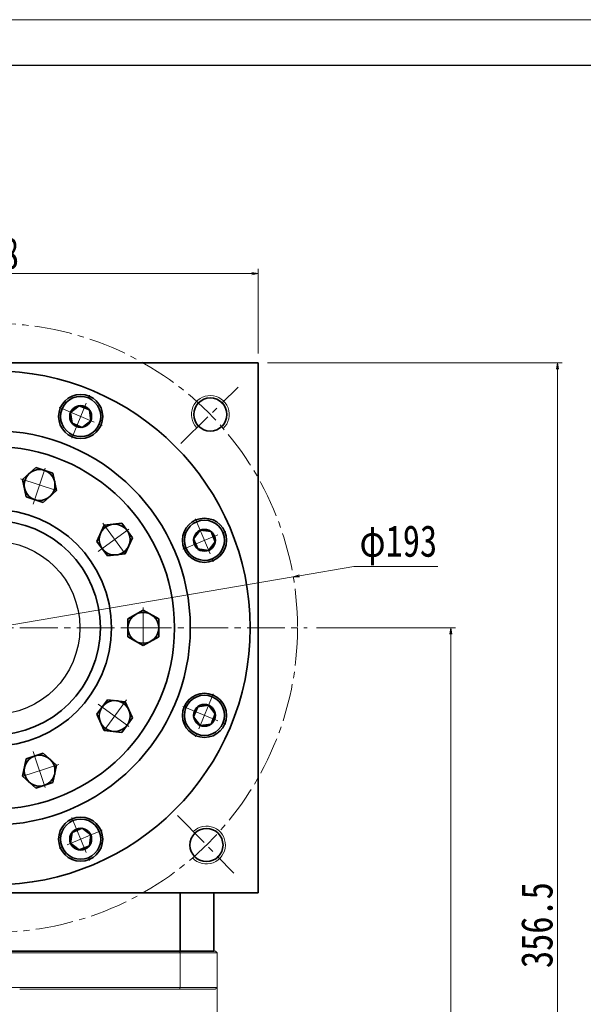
# Model space of a CAD drawing. Header units: millimetres. Extents: x -49 to 1174, y -30 to 830.
# Tile 8 of 8: x 682 to 860, y 518 to 830. Entities that reach past the tile are written whole.
import ezdxf

# ---------------------------------------------------------------- set-up
doc = ezdxf.new("R2010")
doc.units = ezdxf.units.MM
doc.set_wipeout_variables(frame=1)
doc.linetypes.add('点画线', pattern=[18, 12, -2, 2, -2])
for name, color, linetype, lineweight in [('中心线层', 1, '点画线', 18), ('图框_外框线', 7, 'Continuous', 18), ('尺寸线层', 3, 'Continuous', 18), ('粗实线层', 7, 'Continuous', 35)]:
    doc.layers.add(name, color=color, linetype=linetype, lineweight=lineweight)
doc.styles.add('宋体', font='SimSun.ttf', dxfattribs={"width": 0.8})
doc.dimstyles.new('A水平标注$0', dxfattribs={"dimtxt": 3.5, "dimasz": 2, "dimexe": 1.5, "dimexo": 3, "dimgap": 1.1, "dimtad": 1, "dimtoh": 1, "dimdec": 4, "dimdsep": 46, "dimtxsty": '宋体', "dimblk": 'OPEN', "dimcen": 3, "dimclrd": 3, "dimclre": 3, "dimclrt": 6, "dimadec": 0, "dimazin": 0, "dimtm": 1e-09, "dimtfac": 1, "dimtdec": 4, "dimtix": 1, "dimtmove": 0, "dimatfit": 3, "dimldrblk": 'OPEN', "dimfxl": 0, "dimlwd": 13, "dimlwe": 13, "dimarcsym": 0})
doc.dimstyles.new('D直径标注φ25', dxfattribs={"dimtxt": 3.5, "dimasz": 2, "dimexe": 1, "dimexo": 3, "dimtad": 1, "dimtoh": 1, "dimdec": 1, "dimdsep": 46, "dimtxsty": '宋体', "dimblk": 'OPEN', "dimcen": 3, "dimclrd": 3, "dimclre": 3, "dimclrt": 130, "dimadec": 0, "dimazin": 0, "dimtm": 1e-09, "dimtfac": 1, "dimtdec": 1, "dimtmove": 0, "dimatfit": 0, "dimldrblk": 'OPEN', "dimfxl": 0, "dimlwd": 13, "dimlwe": 13, "dimarcsym": 0})

# ---------------------------------------------------------------- blocks, each defined once
blk = doc.blocks.new('*X7')
at = {"layer": '中心线层', "linetype": '点画线', "lineweight": 18}
for p, q in [((0, -7.37), (0, 7.37)), ((-7.37, 0), (7.37, 0))]:
    blk.add_line(p, q, dxfattribs=at)
at = {"layer": '粗实线层'}
for p, q in [((-3.46, 0), (-1.73, 3)), ((-3.46, 0), (-1.73, -3)), ((-1.73, 3), (1.73, 3)), ((3.46, 0), (1.73, 3)), ((3.46, 0), (1.73, 3)), ((3.46, 0), (1.73, -3)), ((-1.73, -3), (1.73, -3))]:
    blk.add_line(p, q, dxfattribs=at)
blk.add_circle((0, 0), 3.46, dxfattribs=at)
for start, end in [(0, 180), (180, 360)]:
    blk.add_arc((0, 0), 6.37, start, end, dxfattribs=at)
blk = doc.blocks.new('_Open')
at = {"color": 0, "linetype": 'ByBlock', "lineweight": -2}
for p, q in [((-1, 0.17), (0, 0)), ((-1, -0.17), (0, 0)), ((0, 0), (-1, 0))]:
    blk.add_line(p, q, dxfattribs=at)
blk = doc.blocks.new('*D28')
at = {"layer": 'Defpoints', "color": 0, "transparency": 16777216}
for p in [(768.46, 653.42), (578.19, 621.07)]:
    blk.add_point(p, dxfattribs=at)
at = {"layer": '尺寸线层', "color": 3, "lineweight": 13, "transparency": 16777216}
for p, q in [((787.72, 656.7), (770.43, 653.76)), ((814.33, 656.7), (787.72, 656.7)), ((578.19, 621.07), (768.46, 653.42)), ((576.22, 620.74), (574.25, 620.4))]:
    blk.add_line(p, q, dxfattribs=at)
at = {"layer": '尺寸线层', "color": 3, "lineweight": 13, "transparency": 16777216, "xscale": 2, "yscale": 2, "zscale": 2}
for p, rotation in [((768.46, 653.42), 189.6497735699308), ((578.19, 621.07), 9.649773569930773)]:
    blk.add_blockref('_Open', p, dxfattribs=dict(at, rotation=rotation))
at = {"layer": '尺寸线层', "color": 130, "transparency": 16777216, "insert": (801.78, 663.42), "char_height": 10, "attachment_point": 5, "style": '宋体', "bg_fill": 3, "box_fill_scale": 1.1, "bg_fill_color": 257, "bg_fill_transparency": 0}
blk.add_mtext('φ193', dxfattribs=at)
blk = doc.blocks.new('*D29')
at = {"layer": 'Defpoints', "color": 0, "transparency": 16777216}
for p in [(757.33, 749.52), (589.33, 721.25), (757.33, 721.25)]:
    blk.add_point(p, dxfattribs=at)
at = {"layer": '尺寸线层', "color": 3, "lineweight": 13, "transparency": 16777216}
for p, q in [((589.33, 724.25), (589.33, 751.02)), ((591.33, 749.52), (755.33, 749.52)), ((757.33, 724.25), (757.33, 751.02))]:
    blk.add_line(p, q, dxfattribs=at)
at = {"layer": '尺寸线层', "color": 3, "lineweight": 13, "transparency": 16777216, "xscale": 2, "yscale": 2, "zscale": 2, "rotation": 180}
blk.add_blockref('_Open', (589.33, 749.52), dxfattribs=at)
at = {"layer": '尺寸线层', "color": 3, "lineweight": 13, "transparency": 16777216, "xscale": 2, "yscale": 2, "zscale": 2}
blk.add_blockref('_Open', (757.33, 749.52), dxfattribs=at)
at = {"layer": '尺寸线层', "color": 6, "transparency": 16777216, "insert": (673.33, 755.91), "char_height": 10, "attachment_point": 5, "style": '宋体', "bg_fill": 3, "box_fill_scale": 1.1, "bg_fill_color": 257, "bg_fill_transparency": 0}
blk.add_mtext('168', dxfattribs=at)
blk = doc.blocks.new('*X9')
at = {"layer": '中心线层', "linetype": '点画线', "lineweight": 18}
for p, q in [((0, -6.4), (0, 6.4)), ((6.4, 0), (-6.4, 0))]:
    blk.add_line(p, q, dxfattribs=at)
at = {"layer": '粗实线层'}
for p, q in [((0, 5.65), (-4.89, 2.82)), ((4.89, 2.82), (0, 5.65)), ((-4.89, 2.82), (-4.89, -2.82)), ((4.89, 2.82), (4.89, -2.82)), ((-4.89, -2.82), (0, -5.65)), ((0, -5.65), (4.89, -2.82))]:
    blk.add_line(p, q, dxfattribs=at)
blk.add_circle((0, 0), 4.89, dxfattribs=at)
blk = doc.blocks.new('3432fhffg')
at = {"layer": '粗实线层'}
for radius in [37.5, 34]:
    blk.add_circle((0, 0), radius, dxfattribs=at)
blk.add_wipeout([(-13.2, 40.62), (-12.34, 40.89), (-12.34, 40.89), (-10.51, 41.49), (-10.51, 41.49), (-9.92, 44.25), (-9.92, 44.25), (-9.34, 47.01), (-9.34, 47.01), (-11.44, 48.9), (-11.44, 48.9), (-13.53, 50.79), (-13.53, 50.79), (-15.36, 50.2), (-15.36, 50.2), (-16.22, 49.92), (-16.22, 49.92), (-18.9, 49.04), (-18.9, 49.04), (-19.49, 46.28), (-19.49, 46.28), (-20.08, 43.52), (-20.08, 43.52), (-17.98, 41.63), (-17.98, 41.63), (-15.88, 39.74), (-15.88, 39.74)]).dxf.layer = '粗实线层'
blk.add_circle((0, 0), 57.5, dxfattribs=at)
at = {"layer": '粗实线层', "rotation": 287.9999999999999}
blk.add_blockref('*X9', (-14.71, 45.27), dxfattribs=at)
for points in [[(13.2, 40.62), (14.06, 40.34), (14.06, 40.34), (15.88, 39.74), (15.88, 39.74), (17.98, 41.63), (17.98, 41.63), (20.08, 43.52), (20.08, 43.52), (19.49, 46.28), (19.49, 46.28), (18.9, 49.04), (18.9, 49.04), (17.08, 49.64), (17.08, 49.64), (16.22, 49.92), (16.22, 49.92), (13.53, 50.79), (13.53, 50.79), (11.44, 48.9), (11.44, 48.9), (9.34, 47.01), (9.34, 47.01), (9.92, 44.25), (9.92, 44.25), (10.51, 41.49), (10.51, 41.49)], [(-34.55, 25.1), (-34.02, 25.83), (-34.02, 25.83), (-32.89, 27.39), (-32.89, 27.39), (-34.04, 29.96), (-34.04, 29.96), (-35.19, 32.54), (-35.19, 32.54), (-37.99, 32.84), (-37.99, 32.84), (-40.8, 33.13), (-40.8, 33.13), (-41.93, 31.58), (-41.93, 31.58), (-42.46, 30.85), (-42.46, 30.85), (-44.12, 28.57), (-44.12, 28.57), (-42.97, 25.99), (-42.97, 25.99), (-41.82, 23.41), (-41.82, 23.41), (-39.02, 23.11), (-39.02, 23.11), (-36.21, 22.82), (-36.21, 22.82)], [(34.55, 25.1), (35.08, 24.37), (35.08, 24.37), (36.21, 22.82), (36.21, 22.82), (39.02, 23.11), (39.02, 23.11), (41.82, 23.41), (41.82, 23.41), (42.97, 25.99), (42.97, 25.99), (44.12, 28.57), (44.12, 28.57), (42.99, 30.12), (42.99, 30.12), (42.46, 30.85), (42.46, 30.85), (40.8, 33.13), (40.8, 33.13), (37.99, 32.84), (37.99, 32.84), (35.19, 32.54), (35.19, 32.54), (34.04, 29.96), (34.04, 29.96), (32.89, 27.39), (32.89, 27.39)], [(-42.71, 0), (-42.71, 0.9), (-42.71, 0.9), (-42.71, 2.82), (-42.71, 2.82), (-45.15, 4.23), (-45.15, 4.23), (-47.6, 5.65), (-47.6, 5.65), (-50.04, 4.23), (-50.04, 4.23), (-52.49, 2.82), (-52.49, 2.82), (-52.49, 0.9), (-52.49, 0.9), (-52.49, 0), (-52.49, 0), (-52.49, -2.82), (-52.49, -2.82), (-50.04, -4.23), (-50.04, -4.23), (-47.6, -5.65), (-47.6, -5.65), (-45.15, -4.23), (-45.15, -4.23), (-42.71, -2.82), (-42.71, -2.82)], [(42.71, 0), (42.71, -0.9), (42.71, -0.9), (42.71, -2.82), (42.71, -2.82), (45.15, -4.23), (45.15, -4.23), (47.6, -5.65), (47.6, -5.65), (50.04, -4.23), (50.04, -4.23), (52.49, -2.82), (52.49, -2.82), (52.49, -0.9), (52.49, -0.9), (52.49, 0), (52.49, 0), (52.49, 2.82), (52.49, 2.82), (50.04, 4.23), (50.04, 4.23), (47.6, 5.65), (47.6, 5.65), (45.15, 4.23), (45.15, 4.23), (42.71, 2.82), (42.71, 2.82)], [(-34.55, -25.1), (-35.08, -24.37), (-35.08, -24.37), (-36.21, -22.82), (-36.21, -22.82), (-39.02, -23.11), (-39.02, -23.11), (-41.82, -23.41), (-41.82, -23.41), (-42.97, -25.99), (-42.97, -25.99), (-44.12, -28.57), (-44.12, -28.57), (-42.99, -30.12), (-42.99, -30.12), (-42.46, -30.85), (-42.46, -30.85), (-40.8, -33.13), (-40.8, -33.13), (-37.99, -32.84), (-37.99, -32.84), (-35.19, -32.54), (-35.19, -32.54), (-34.04, -29.96), (-34.04, -29.96), (-32.89, -27.39), (-32.89, -27.39)], [(34.55, -25.1), (34.02, -25.83), (34.02, -25.83), (32.89, -27.39), (32.89, -27.39), (34.04, -29.96), (34.04, -29.96), (35.19, -32.54), (35.19, -32.54), (37.99, -32.84), (37.99, -32.84), (40.8, -33.13), (40.8, -33.13), (41.93, -31.58), (41.93, -31.58), (42.46, -30.85), (42.46, -30.85), (44.12, -28.57), (44.12, -28.57), (42.97, -25.99), (42.97, -25.99), (41.82, -23.41), (41.82, -23.41), (39.02, -23.11), (39.02, -23.11), (36.21, -22.82), (36.21, -22.82)], [(-13.2, -40.62), (-14.06, -40.34), (-14.06, -40.34), (-15.88, -39.74), (-15.88, -39.74), (-17.98, -41.63), (-17.98, -41.63), (-20.08, -43.52), (-20.08, -43.52), (-19.49, -46.28), (-19.49, -46.28), (-18.9, -49.04), (-18.9, -49.04), (-17.08, -49.64), (-17.08, -49.64), (-16.22, -49.92), (-16.22, -49.92), (-13.53, -50.79), (-13.53, -50.79), (-11.44, -48.9), (-11.44, -48.9), (-9.34, -47.01), (-9.34, -47.01), (-9.92, -44.25), (-9.92, -44.25), (-10.51, -41.49), (-10.51, -41.49)], [(13.2, -40.62), (12.34, -40.89), (12.34, -40.89), (10.51, -41.49), (10.51, -41.49), (9.92, -44.25), (9.92, -44.25), (9.34, -47.01), (9.34, -47.01), (11.44, -48.9), (11.44, -48.9), (13.53, -50.79), (13.53, -50.79), (15.36, -50.2), (15.36, -50.2), (16.22, -49.92), (16.22, -49.92), (18.9, -49.04), (18.9, -49.04), (19.49, -46.28), (19.49, -46.28), (20.08, -43.52), (20.08, -43.52), (17.98, -41.63), (17.98, -41.63), (15.88, -39.74), (15.88, -39.74)]]:
    blk.add_wipeout(points).dxf.layer = '粗实线层'
at = {"layer": '粗实线层'}
for p, rotation in [((14.71, 45.27), 252), ((-38.51, 27.98), 323.9999999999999), ((38.51, 27.98), 216), ((-47.6, 0), 359.9999999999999), ((47.6, 0), 180), ((-38.51, -27.98), 35.99999999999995), ((38.51, -27.98), 144), ((-14.71, -45.27), 71.99999999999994), ((14.71, -45.27), 108)]:
    blk.add_blockref('*X9', p, dxfattribs=dict(at, rotation=rotation))
blk = doc.blocks.new('*D35')
at = {"layer": 'Defpoints', "color": 0, "transparency": 16777216}
for p in [(757.33, 721.25), (852.25, 721.25), (762.83, 364.75)]:
    blk.add_point(p, dxfattribs=at)
at = {"layer": '尺寸线层', "color": 3, "lineweight": 13, "transparency": 16777216}
for p, q in [((760.33, 721.25), (853.75, 721.25)), ((852.25, 366.75), (852.25, 719.25)), ((765.83, 364.75), (853.75, 364.75))]:
    blk.add_line(p, q, dxfattribs=at)
at = {"layer": '尺寸线层', "color": 3, "lineweight": 13, "transparency": 16777216, "xscale": 2, "yscale": 2, "zscale": 2}
for p, rotation in [((852.25, 721.25), 90), ((852.25, 364.75), 270)]:
    blk.add_blockref('_Open', p, dxfattribs=dict(at, rotation=rotation))
at = {"layer": '尺寸线层', "color": 6, "transparency": 16777216, "insert": (845.75, 543), "char_height": 10, "attachment_point": 5, "rotation": 90, "style": '宋体', "bg_fill": 3, "box_fill_scale": 1.1, "bg_fill_color": 256, "bg_fill_true_color": 13158600, "bg_fill_transparency": 0}
blk.add_mtext('356.5', dxfattribs=at)
blk = doc.blocks.new('*D36')
at = {"layer": 'Defpoints', "color": 0, "transparency": 16777216}
for p in [(772.83, 637.25), (762.83, 364.75), (818.43, 364.75)]:
    blk.add_point(p, dxfattribs=at)
at = {"layer": '尺寸线层', "color": 3, "lineweight": 13, "transparency": 16777216}
for p, q in [((775.83, 637.25), (819.93, 637.25)), ((818.43, 635.25), (818.43, 366.75)), ((765.83, 364.75), (819.93, 364.75))]:
    blk.add_line(p, q, dxfattribs=at)
at = {"layer": '尺寸线层', "color": 3, "lineweight": 13, "transparency": 16777216, "xscale": 2, "yscale": 2, "zscale": 2}
for p, rotation in [((818.43, 637.25), 90), ((818.43, 364.75), 270)]:
    blk.add_blockref('_Open', p, dxfattribs=dict(at, rotation=rotation))
at = {"layer": '尺寸线层', "color": 6, "transparency": 16777216, "insert": (811.93, 501), "char_height": 10, "attachment_point": 5, "rotation": 90, "style": '宋体', "bg_fill": 3, "box_fill_scale": 1.1, "bg_fill_color": 256, "bg_fill_true_color": 13158600, "bg_fill_transparency": 0}
blk.add_mtext('272.5', dxfattribs=at)

msp = doc.modelspace()

# ---------------------------------------------------------------- linework, layer by layer
at = {"color": 7, "linetype": 'Continuous', "lineweight": 15}
for p, q in [((732.61551, 534.24728), (614.03642, 534.24728)), ((614.21801, 534.74728), (732.43392, 534.74728)), ((732.43392, 534.74728), (743.82597, 534.74728)), ((744.32597, 534.24728), (732.61551, 534.24728)), ((732.61551, 523.24728), (732.61551, 534.24728)), ((744.32597, 534.24728), (744.32597, 523.24728)), ((673.32596, 523.24728), (732.61551, 523.24728)), ((732.43392, 522.74727), (681.73727, 522.74727)), ((743.82597, 522.74727), (732.43392, 522.74727)), ((732.61551, 523.24728), (744.32597, 523.24728))]:
    msp.add_line(p, q, dxfattribs=at)
for points in [[(732.61551, 534.24728), (732.43392, 534.74728)], [(744.32597, 534.24728), (743.82597, 534.74728)], [(732.61551, 523.24728), (732.43392, 522.74727)], [(744.32597, 523.24728), (743.82597, 522.74727)], [(744.32597, 481.74727), (744.32597, 523.24728)]]:
    msp.add_open_spline(points, degree=1, dxfattribs=at)
at = {"layer": '中心线层'}
for p, q in [((732.83935, 695.69794), (751.0498, 713.5832)), ((573.82596, 637.24728), (772.82596, 637.24728)), ((731.77661, 577.73389), (749.66188, 559.52345))]:
    msp.add_line(p, q, dxfattribs=at)
msp.add_circle((673.32596, 637.24728), 96.5, dxfattribs=at)
at = {"layer": '粗实线层'}
for p, q in [((732.61551, 534.74728), (732.61551, 553.24728)), ((743.32596, 534.74728), (743.32596, 553.24728)), ((603.32596, 534.74728), (743.32596, 534.74728)), ((603.32596, 534.74728), (743.32596, 534.74728))]:
    msp.add_line(p, q, dxfattribs=at)
for centre, radius in [((673.32596, 637.24728), 81.5), ((701.07051, 704.22855), 7), ((742.17371, 704.86561), 5.25), ((673.32596, 637.24728), 62.5), ((740.30723, 664.99183), 7), ((740.30723, 609.50274), 7), ((701.07051, 570.26602), 7), ((740.94429, 568.39954), 5.25)]:
    msp.add_circle(centre, radius, dxfattribs=at)
at = {"layer": '粗实线层', "lineweight": 18}
for centre, start, end in [((742.17371, 704.86561), 312.7023328, 224.4838358), ((740.94429, 568.39954), 222.7023328, 134.4838358)]:
    msp.add_arc(centre, 6, start, end, dxfattribs=at)

# ---------------------------------------------------------------- next in the draw order: wipeouts: each hides what was drawn before it
for points in [[(706.95101, 701.79277), (706.96386, 701.82405), (706.97655, 701.85539), (706.98908, 701.8868), (707.00144, 701.91827), (707.01363, 701.94981), (707.02565, 701.98142), (707.0375, 702.01309), (707.04919, 702.04482), (707.0607, 702.07661), (707.07205, 702.10847), (707.08323, 702.14038), (707.09424, 702.17235), (707.10508, 702.20438), (707.11575, 702.23647), (707.12624, 702.26861), (707.13657, 702.30081), (707.14673, 702.33307), (707.15671, 702.36537), (707.16652, 702.39773), (707.17616, 702.43014), (707.18563, 702.46261), (707.19493, 702.49512), (707.20405, 702.52768), (707.213, 702.56029), (707.22177, 702.59294), (707.23038, 702.62565), (707.23881, 702.65839), (707.24706, 702.69119), (707.25514, 702.72402), (707.26305, 702.7569), (707.26305, 702.7569), (707.32541, 703.04976), (707.37392, 703.34523), (707.40849, 703.64266), (707.42903, 703.94138), (707.4355, 704.24074), (707.42788, 704.54007), (707.4062, 704.83871), (707.37049, 705.13601), (707.32084, 705.43129), (707.25736, 705.72391), (707.18019, 706.01322), (707.0895, 706.29859), (706.98548, 706.57937), (706.86838, 706.85495), (706.73845, 707.12471), (706.59597, 707.38807), (706.44126, 707.64444), (706.27467, 707.89324), (706.09656, 708.13394), (705.90733, 708.36599), (705.70739, 708.58889), (705.4972, 708.80214), (705.2772, 709.00526), (705.0479, 709.19782), (704.80979, 709.37938), (704.56341, 709.54953), (704.3093, 709.70792), (704.04802, 709.85417), (703.78016, 709.98798), (703.50629, 710.10904), (703.50629, 710.10904), (703.22704, 710.21709), (702.94301, 710.31189), (702.65484, 710.39322), (702.36316, 710.46091), (702.06863, 710.5148), (701.77188, 710.55479), (701.47358, 710.58078), (701.17439, 710.5927), (700.87497, 710.59055), (700.57598, 710.57431), (700.27809, 710.54403), (699.98195, 710.49977), (699.68822, 710.44164), (699.39755, 710.36976), (699.11058, 710.28428), (698.82794, 710.1854), (698.55028, 710.07335), (698.27818, 709.94835), (698.01227, 709.8107), (697.75313, 709.66069), (697.50133, 709.49867), (697.25742, 709.32498), (697.02196, 709.14001), (696.79545, 708.94417), (696.57841, 708.7379), (696.3713, 708.52164), (696.1746, 708.29589), (695.98873, 708.06113), (695.81411, 707.8179), (695.65112, 707.56672), (695.65112, 707.56672), (695.63346, 707.53788), (695.61595, 707.50895), (695.5986, 707.47992), (695.58141, 707.45081), (695.56437, 707.4216), (695.54748, 707.3923), (695.53075, 707.36292), (695.51418, 707.33344), (695.49776, 707.30388), (695.4815, 707.27423), (695.4654, 707.2445), (695.44946, 707.21468), (695.43367, 707.18477), (695.41805, 707.15479), (695.40258, 707.12471), (695.38727, 707.09456), (695.37213, 707.06433), (695.35714, 707.03402), (695.34232, 707.00362), (695.32766, 706.97315), (695.31316, 706.94261), (695.29882, 706.91198), (695.28465, 706.88128), (695.27064, 706.85051), (695.25679, 706.81966), (695.2431, 706.78873), (695.22959, 706.75774), (695.21623, 706.72667), (695.20304, 706.69554), (695.19002, 706.66433), (695.19002, 706.66433), (695.0706, 706.35323), (694.96763, 706.03631), (694.88138, 705.71443), (694.8121, 705.38848), (694.75997, 705.05935), (694.72513, 704.72794), (694.70769, 704.39517), (694.70769, 704.06193), (694.72513, 703.72916), (694.75997, 703.39775), (694.8121, 703.06862), (694.88138, 702.74267), (694.96763, 702.42079), (695.0706, 702.10387), (695.19002, 701.79277), (695.32556, 701.48835), (695.47684, 701.19143), (695.64346, 700.90285), (695.82495, 700.62337), (696.02082, 700.35378), (696.23053, 700.09481), (696.45351, 699.84717), (696.68914, 699.61154), (696.93678, 699.38857), (697.19575, 699.17886), (697.46534, 698.98299), (697.74481, 698.8015), (698.0334, 698.63488), (698.33031, 698.4836), (698.63473, 698.34806), (698.63473, 698.34806), (698.94583, 698.22864), (699.26276, 698.12566), (699.58463, 698.03942), (699.91058, 697.97013), (700.23971, 697.918), (700.57112, 697.88317), (700.9039, 697.86573), (701.23713, 697.86573), (701.56991, 697.88317), (701.90131, 697.918), (702.23044, 697.97013), (702.55639, 698.03942), (702.87827, 698.12566), (703.19519, 698.22864), (703.50629, 698.34806), (703.81072, 698.4836), (704.10763, 698.63488), (704.39622, 698.8015), (704.67569, 698.98299), (704.94528, 699.17886), (705.20425, 699.38857), (705.45189, 699.61154), (705.68752, 699.84717), (705.9105, 700.09481), (706.12021, 700.35378), (706.31608, 700.62337), (706.49757, 700.90285), (706.66418, 701.19143), (706.81547, 701.48835)], [(742.74301, 659.11134), (742.77422, 659.12436), (742.80535, 659.13755), (742.83642, 659.15091), (742.86741, 659.16443), (742.89834, 659.17811), (742.92919, 659.19196), (742.95996, 659.20597), (742.99066, 659.22014), (743.02129, 659.23448), (743.05183, 659.24898), (743.0823, 659.26364), (743.1127, 659.27846), (743.14301, 659.29345), (743.17324, 659.30859), (743.20339, 659.3239), (743.23346, 659.33937), (743.26345, 659.35499), (743.29336, 659.37078), (743.32318, 659.38672), (743.35291, 659.40282), (743.38256, 659.41908), (743.41212, 659.4355), (743.4416, 659.45207), (743.47098, 659.4688), (743.50028, 659.48569), (743.52949, 659.50273), (743.5586, 659.51992), (743.58763, 659.53727), (743.61656, 659.55478), (743.6454, 659.57244), (743.6454, 659.57244), (743.89658, 659.73543), (744.13981, 659.91005), (744.37457, 660.09592), (744.60032, 660.29262), (744.81658, 660.49973), (745.02285, 660.71677), (745.21869, 660.94328), (745.40366, 661.17874), (745.57735, 661.42265), (745.73937, 661.67445), (745.88938, 661.93359), (746.02703, 662.1995), (746.15203, 662.4716), (746.26408, 662.74927), (746.36296, 663.0319), (746.44844, 663.31887), (746.52032, 663.60954), (746.57845, 663.90327), (746.62271, 664.19941), (746.65299, 664.4973), (746.66923, 664.79629), (746.67138, 665.09571), (746.65946, 665.3949), (746.63347, 665.6932), (746.59348, 665.98995), (746.53959, 666.28448), (746.4719, 666.57616), (746.39057, 666.86433), (746.29577, 667.14836), (746.18772, 667.42761), (746.18772, 667.42761), (746.06666, 667.70148), (745.93285, 667.96934), (745.7866, 668.23062), (745.62821, 668.48473), (745.45806, 668.73111), (745.2765, 668.96922), (745.08394, 669.19852), (744.88082, 669.41852), (744.66757, 669.62871), (744.44467, 669.82865), (744.21262, 670.01788), (743.97192, 670.19599), (743.72312, 670.36258), (743.46675, 670.51729), (743.20339, 670.65977), (742.93363, 670.7897), (742.65805, 670.9068), (742.37727, 671.01082), (742.0919, 671.10151), (741.80259, 671.17868), (741.50997, 671.24216), (741.21468, 671.29181), (740.91739, 671.32752), (740.61875, 671.34921), (740.31942, 671.35682), (740.02006, 671.35035), (739.72134, 671.32981), (739.42391, 671.29524), (739.12844, 671.24673), (738.83558, 671.18437), (738.83558, 671.18437), (738.8027, 671.17646), (738.76987, 671.16838), (738.73707, 671.16013), (738.70433, 671.1517), (738.67162, 671.14309), (738.63897, 671.13432), (738.60636, 671.12537), (738.5738, 671.11625), (738.54129, 671.10695), (738.50882, 671.09748), (738.47641, 671.08784), (738.44405, 671.07803), (738.41175, 671.06805), (738.37949, 671.05789), (738.34729, 671.04756), (738.31515, 671.03707), (738.28306, 671.0264), (738.25103, 671.01556), (738.21906, 671.00455), (738.18715, 670.99337), (738.15529, 670.98202), (738.1235, 670.97051), (738.09177, 670.95882), (738.0601, 670.94697), (738.02849, 670.93495), (737.99695, 670.92276), (737.96548, 670.9104), (737.93407, 670.89787), (737.90272, 670.88518), (737.87145, 670.87233), (737.87145, 670.87233), (737.56703, 670.73679), (737.27011, 670.5855), (736.98153, 670.41889), (736.70205, 670.2374), (736.43246, 670.04153), (736.17349, 669.83182), (735.92585, 669.60884), (735.69022, 669.37321), (735.46725, 669.12557), (735.25754, 668.8666), (735.06167, 668.59701), (734.88018, 668.31754), (734.71356, 668.02895), (734.56227, 667.73204), (734.42674, 667.42761), (734.30732, 667.11651), (734.20434, 666.79959), (734.1181, 666.47771), (734.04881, 666.15176), (733.99668, 665.82263), (733.96185, 665.49123), (733.94441, 665.15845), (733.94441, 664.82522), (733.96185, 664.49244), (733.99668, 664.16103), (734.04881, 663.8319), (734.1181, 663.50595), (734.20434, 663.18408), (734.30732, 662.86715), (734.42674, 662.55605), (734.42674, 662.55605), (734.56227, 662.25163), (734.71356, 661.95472), (734.88018, 661.66613), (735.06167, 661.38666), (735.25754, 661.11707), (735.46725, 660.8581), (735.69022, 660.61046), (735.92585, 660.37483), (736.17349, 660.15185), (736.43246, 659.94214), (736.70205, 659.74627), (736.98153, 659.56478), (737.27011, 659.39816), (737.56703, 659.24688), (737.87145, 659.11134), (738.18255, 658.99192), (738.49947, 658.88895), (738.82135, 658.8027), (739.1473, 658.73342), (739.47643, 658.68129), (739.80784, 658.64645), (740.14061, 658.62901), (740.47385, 658.62901), (740.80662, 658.64645), (741.13803, 658.68129), (741.46716, 658.73342), (741.79311, 658.8027), (742.11499, 658.88895), (742.43191, 658.99192)], [(737.87145, 603.62224), (737.90272, 603.60939), (737.93407, 603.59669), (737.96548, 603.58417), (737.99695, 603.57181), (738.02849, 603.55962), (738.0601, 603.5476), (738.09177, 603.53575), (738.1235, 603.52406), (738.15529, 603.51254), (738.18715, 603.5012), (738.21906, 603.49002), (738.25103, 603.47901), (738.28306, 603.46817), (738.31515, 603.4575), (738.34729, 603.447), (738.37949, 603.43668), (738.41175, 603.42652), (738.44405, 603.41654), (738.47641, 603.40673), (738.50882, 603.39709), (738.54129, 603.38762), (738.5738, 603.37832), (738.60636, 603.3692), (738.63897, 603.36025), (738.67162, 603.35147), (738.70433, 603.34287), (738.73707, 603.33444), (738.76987, 603.32619), (738.8027, 603.31811), (738.83558, 603.3102), (738.83558, 603.3102), (739.12844, 603.24784), (739.42391, 603.19933), (739.72134, 603.16476), (740.02006, 603.14422), (740.31942, 603.13775), (740.61875, 603.14536), (740.91739, 603.16705), (741.21468, 603.20276), (741.50997, 603.2524), (741.80259, 603.31588), (742.0919, 603.39306), (742.37727, 603.48375), (742.65805, 603.58776), (742.93363, 603.70487), (743.20339, 603.8348), (743.46675, 603.97728), (743.72312, 604.13199), (743.97192, 604.29858), (744.21262, 604.47669), (744.44467, 604.66592), (744.66757, 604.86586), (744.88082, 605.07605), (745.08394, 605.29605), (745.2765, 605.52535), (745.45806, 605.76345), (745.62821, 606.00984), (745.7866, 606.26395), (745.93285, 606.52522), (746.06666, 606.79309), (746.18772, 607.06696), (746.18772, 607.06696), (746.29577, 607.34621), (746.39057, 607.63024), (746.4719, 607.91841), (746.53959, 608.21008), (746.59348, 608.50462), (746.63347, 608.80137), (746.65946, 609.09967), (746.67138, 609.39886), (746.66923, 609.69828), (746.65299, 609.99727), (746.62271, 610.29516), (746.57845, 610.5913), (746.52032, 610.88503), (746.44844, 611.1757), (746.36296, 611.46267), (746.26408, 611.7453), (746.15203, 612.02297), (746.02703, 612.29506), (745.88938, 612.56098), (745.73937, 612.82012), (745.57735, 613.07192), (745.40366, 613.31583), (745.21869, 613.55129), (745.02285, 613.7778), (744.81658, 613.99484), (744.60032, 614.20195), (744.37457, 614.39865), (744.13981, 614.58452), (743.89658, 614.75914), (743.6454, 614.92213), (743.6454, 614.92213), (743.61656, 614.93979), (743.58763, 614.9573), (743.5586, 614.97465), (743.52949, 614.99184), (743.50028, 615.00888), (743.47098, 615.02577), (743.4416, 615.0425), (743.41212, 615.05907), (743.38256, 615.07549), (743.35291, 615.09175), (743.32318, 615.10785), (743.29336, 615.12379), (743.26345, 615.13958), (743.23346, 615.1552), (743.20339, 615.17067), (743.17324, 615.18597), (743.14301, 615.20112), (743.1127, 615.2161), (743.0823, 615.23093), (743.05183, 615.24559), (743.02129, 615.26009), (742.99066, 615.27443), (742.95996, 615.2886), (742.92919, 615.30261), (742.89834, 615.31646), (742.86741, 615.33014), (742.83642, 615.34366), (742.80535, 615.35702), (742.77422, 615.37021), (742.74301, 615.38323), (742.74301, 615.38323), (742.43191, 615.50265), (742.11499, 615.60562), (741.79311, 615.69187), (741.46716, 615.76115), (741.13803, 615.81328), (740.80662, 615.84811), (740.47385, 615.86555), (740.14061, 615.86555), (739.80784, 615.84811), (739.47643, 615.81328), (739.1473, 615.76115), (738.82135, 615.69187), (738.49947, 615.60562), (738.18255, 615.50265), (737.87145, 615.38323), (737.56703, 615.24769), (737.27011, 615.09641), (736.98153, 614.92979), (736.70205, 614.7483), (736.43246, 614.55243), (736.17349, 614.34272), (735.92585, 614.11974), (735.69022, 613.88411), (735.46725, 613.63647), (735.25754, 613.3775), (735.06167, 613.10791), (734.88018, 612.82844), (734.71356, 612.53985), (734.56227, 612.24294), (734.42674, 611.93852), (734.42674, 611.93852), (734.30732, 611.62742), (734.20434, 611.31049), (734.1181, 610.98862), (734.04881, 610.66266), (733.99668, 610.33353), (733.96185, 610.00213), (733.94441, 609.66935), (733.94441, 609.33612), (733.96185, 609.00334), (733.99668, 608.67194), (734.04881, 608.34281), (734.1181, 608.01686), (734.20434, 607.69498), (734.30732, 607.37805), (734.42674, 607.06696), (734.56227, 606.76253), (734.71356, 606.46562), (734.88018, 606.17703), (735.06167, 605.89756), (735.25754, 605.62797), (735.46725, 605.369), (735.69022, 605.12136), (735.92585, 604.88573), (736.17349, 604.66275), (736.43246, 604.45304), (736.70205, 604.25717), (736.98153, 604.07568), (737.27011, 603.90906), (737.56703, 603.75778)], [(695.19002, 567.83024), (695.20304, 567.79903), (695.21623, 567.7679), (695.22959, 567.73683), (695.2431, 567.70583), (695.25679, 567.67491), (695.27064, 567.64406), (695.28465, 567.61329), (695.29882, 567.58259), (695.31316, 567.55196), (695.32766, 567.52142), (695.34232, 567.49094), (695.35714, 567.46055), (695.37213, 567.43024), (695.38727, 567.40001), (695.40258, 567.36985), (695.41805, 567.33978), (695.43367, 567.3098), (695.44946, 567.27989), (695.4654, 567.25007), (695.4815, 567.22034), (695.49776, 567.19069), (695.51418, 567.16113), (695.53075, 567.13165), (695.54748, 567.10226), (695.56437, 567.07297), (695.58141, 567.04376), (695.5986, 567.01465), (695.61595, 566.98562), (695.63346, 566.95669), (695.65112, 566.92785), (695.65112, 566.92785), (695.81411, 566.67667), (695.98873, 566.43343), (696.1746, 566.19868), (696.3713, 565.97293), (696.57841, 565.75667), (696.79545, 565.5504), (697.02196, 565.35456), (697.25742, 565.16959), (697.50133, 564.9959), (697.75313, 564.83387), (698.01227, 564.68387), (698.27818, 564.54622), (698.55028, 564.42122), (698.82794, 564.30916), (699.11058, 564.21029), (699.39755, 564.12481), (699.68822, 564.05293), (699.98195, 563.99479), (700.27809, 563.95054), (700.57598, 563.92026), (700.87497, 563.90402), (701.17439, 563.90187), (701.47358, 563.91379), (701.77188, 563.93978), (702.06863, 563.97976), (702.36316, 564.03366), (702.65484, 564.10135), (702.94301, 564.18268), (703.22704, 564.27748), (703.50629, 564.38553), (703.50629, 564.38553), (703.78016, 564.50659), (704.04802, 564.64039), (704.3093, 564.78665), (704.56341, 564.94503), (704.80979, 565.11519), (705.0479, 565.29675), (705.2772, 565.4893), (705.4972, 565.69243), (705.70739, 565.90568), (705.90733, 566.12858), (706.09656, 566.36063), (706.27467, 566.60132), (706.44126, 566.85013), (706.59597, 567.1065), (706.73845, 567.36985), (706.86838, 567.63962), (706.98548, 567.9152), (707.0895, 568.19598), (707.18019, 568.48135), (707.25736, 568.77066), (707.32084, 569.06328), (707.37049, 569.35856), (707.4062, 569.65586), (707.42788, 569.9545), (707.4355, 570.25383), (707.42903, 570.55319), (707.40849, 570.85191), (707.37392, 571.14934), (707.32541, 571.44481), (707.26305, 571.73767), (707.26305, 571.73767), (707.25514, 571.77055), (707.24706, 571.80338), (707.23881, 571.83618), (707.23038, 571.86892), (707.22177, 571.90162), (707.213, 571.93428), (707.20405, 571.96689), (707.19493, 571.99945), (707.18563, 572.03196), (707.17616, 572.06442), (707.16652, 572.09684), (707.15671, 572.12919), (707.14673, 572.1615), (707.13657, 572.19376), (707.12624, 572.22595), (707.11575, 572.2581), (707.10508, 572.29019), (707.09424, 572.32222), (707.08323, 572.35419), (707.07205, 572.3861), (707.0607, 572.41796), (707.04919, 572.44975), (707.0375, 572.48148), (707.02565, 572.51315), (707.01363, 572.54475), (707.00144, 572.5763), (706.98908, 572.60777), (706.97655, 572.63918), (706.96386, 572.67052), (706.95101, 572.7018), (706.95101, 572.7018), (706.81547, 573.00622), (706.66418, 573.30313), (706.49757, 573.59172), (706.31608, 573.87119), (706.12021, 574.14078), (705.9105, 574.39976), (705.68752, 574.6474), (705.45189, 574.88303), (705.20425, 575.106), (704.94528, 575.31571), (704.67569, 575.51158), (704.39622, 575.69307), (704.10763, 575.85969), (703.81072, 576.01097), (703.50629, 576.14651), (703.19519, 576.26593), (702.87827, 576.36891), (702.55639, 576.45515), (702.23044, 576.52444), (701.90131, 576.57656), (701.56991, 576.6114), (701.23713, 576.62884), (700.9039, 576.62884), (700.57112, 576.6114), (700.23971, 576.57656), (699.91058, 576.52444), (699.58463, 576.45515), (699.26276, 576.36891), (698.94583, 576.26593), (698.63473, 576.14651), (698.63473, 576.14651), (698.33031, 576.01097), (698.0334, 575.85969), (697.74481, 575.69307), (697.46534, 575.51158), (697.19575, 575.31571), (696.93678, 575.106), (696.68914, 574.88303), (696.45351, 574.6474), (696.23053, 574.39976), (696.02082, 574.14078), (695.82495, 573.87119), (695.64346, 573.59172), (695.47684, 573.30313), (695.32556, 573.00622), (695.19002, 572.7018), (695.0706, 572.3907), (694.96763, 572.07378), (694.88138, 571.7519), (694.8121, 571.42595), (694.75997, 571.09682), (694.72513, 570.76541), (694.70769, 570.43263), (694.70769, 570.0994), (694.72513, 569.76663), (694.75997, 569.43522), (694.8121, 569.10609), (694.88138, 568.78014), (694.96763, 568.45826), (695.0706, 568.14134)]]:
    msp.add_wipeout(points).dxf.layer = '粗实线层'

# ---------------------------------------------------------------- next in the draw order: block references
at = {"layer": '粗实线层'}
for p, rotation in [((701.07051, 704.22855), 337.5000000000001), ((740.30723, 664.99183), 292.5000000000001), ((740.30723, 609.50274), 247.5000000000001), ((701.07051, 570.26602), 202.4999999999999)]:
    msp.add_blockref('*X7', p, dxfattribs=dict(at, rotation=rotation))

# ---------------------------------------------------------------- next in the draw order: dimensions: what is measured, and where the dimension line sits
at = {"layer": '尺寸线层'}
dim = msp.add_diameter_dim_2p(p1=(578.19136, 621.07145), p2=(768.46057, 653.42312), dimstyle='D直径标注φ25', override={"dimtxt": 10, "dimgap": 1.5, "dimpost": 'φ<>'}, dxfattribs=at)
dim.commit()
dim.dimension.update_dxf_attribs({"geometry": '*D28', "text_midpoint": (787.71726, 656.69736), "dimtype": 163})

# ---------------------------------------------------------------- next in the draw order: linework, layer by layer
at = {"layer": '粗实线层'}
msp.add_lwpolyline([(589.32596, 553.24728), (589.32596, 721.24728), (757.32596, 721.24728), (757.32596, 553.24728)], close=True, dxfattribs=at)

# ---------------------------------------------------------------- next in the draw order: block references
msp.add_blockref('3432fhffg', (673.32596, 637.24728), dxfattribs=at)

# ---------------------------------------------------------------- next in the draw order: dimensions: what is measured, and where the dimension line sits
at = {"layer": '尺寸线层'}
dim = msp.add_linear_dim(base=(757.32596, 749.52456), p1=(589.32596, 721.24728), p2=(757.32596, 721.24728), dimstyle='A水平标注$0', override={"dimtxt": 10, "dimgap": 1.5, "dimblk": 'Open', "dimtfill": 1, "dimtfillclr": 256}, dxfattribs=at)
dim.commit()
dim.dimension.update_dxf_attribs({"geometry": '*D29', "text_midpoint": (673.32596, 755.91283)})

# ---------------------------------------------------------------- next in the draw order: linework, layer by layer
msp.add_circle((673.32596, 637.24728), 27.5)
at = {"layer": '图框_外框线', "color": 3}
msp.add_lwpolyline([(-42.31154, -29.9203), (1173.76694, -29.9203), (1173.76694, 830.02091), (-42.31154, 830.02091)], close=True, dxfattribs=at)
at = {"layer": '图框_外框线', "color": 3, "lineweight": 25}
msp.add_lwpolyline([(30.07408, -15.44318), (1159.28982, -15.44318), (1159.28982, 815.54379), (30.07408, 815.54379)], close=True, dxfattribs=at)

# ---------------------------------------------------------------- next in the draw order: dimensions: what is measured, and where the dimension line sits
at = {"layer": '尺寸线层'}
dim = msp.add_linear_dim(base=(852.24748, 721.24728), p1=(762.82597, 364.74729), p2=(757.32596, 721.24728), angle=90, dimstyle='A水平标注$0', override={"dimtxt": 10, "dimgap": 1.5}, dxfattribs=at)
dim.commit()
dim.dimension.update_dxf_attribs({"geometry": '*D35', "text_midpoint": (845.74748, 542.99729)})

# ---------------------------------------------------------------- next in the draw order: dimensions: what is measured, and where the dimension line sits
dim = msp.add_linear_dim(base=(818.42888, 364.74729), p1=(772.82596, 637.24728), p2=(762.82597, 364.74729), angle=90, dimstyle='A水平标注$0', override={"dimtxt": 10, "dimgap": 1.5}, dxfattribs=at)
dim.commit()
dim.dimension.update_dxf_attribs({"geometry": '*D36', "text_midpoint": (811.92888, 500.99729)})

doc.saveas('drawing.dxf')
